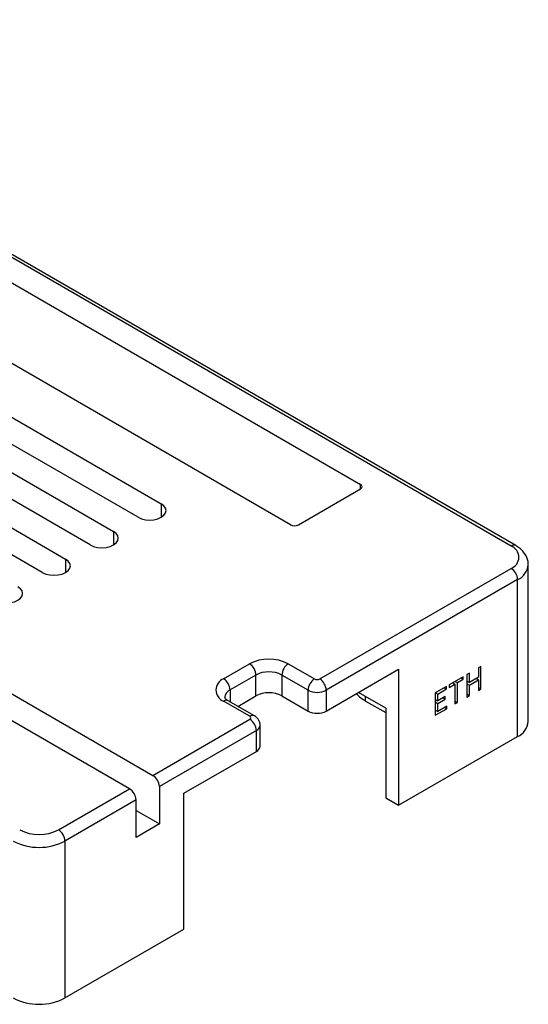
# Model space of a CAD drawing. Header units: millimetres. Extents: x 42 to 240, y 102 to 290.
# Tile 9 of 10: x 212 to 240, y 155 to 209. Entities that reach past the tile are written whole.
import ezdxf

# ---------------------------------------------------------------- set-up
doc = ezdxf.new("R2010")
doc.units = ezdxf.units.MM

msp = doc.modelspace()

# ---------------------------------------------------------------- linework, layer by layer
at = {"color": 7, "linetype": 'Continuous', "lineweight": 25}
for p, q in [((239.2697, 180.4439), (189.4894, 209.1814)), ((239.5197, 180.4686), (189.7394, 209.2062)), ((180.8627, 205.4259), (220.1425, 182.7502)), ((218.8697, 182.0154), (179.5899, 204.6912)), ((194.5452, 204.8749), (231.0319, 183.8115)), ((178.2464, 203.9156), (217.5262, 181.2399)), ((216.2534, 180.5051), (176.9736, 203.1808)), ((175.6301, 202.4052), (214.9099, 179.7295)), ((227.2135, 181.6072), (190.7268, 202.6706)), ((213.6371, 178.9947), (174.3573, 201.6705)), ((167.7812, 197.8742), (219.6828, 167.912)), ((218.41, 167.1772), (166.5084, 197.1394)), ((227.6378, 181.6072), (231.0319, 183.5666)), ((228.8045, 173.1778), (239.2697, 179.2192)), ((240.209, 170.8496), (240.209, 179.4233)), ((239.6232, 178.6069), (229.1581, 172.5655)), ((239.6232, 170.0332), (239.6232, 178.6069)), ((223.5507, 173.1901), (224.9649, 174.0065)), ((227.0862, 174.0065), (228.5217, 173.1778)), ((237.6203, 173.8588), (237.4875, 173.7821)), ((237.6203, 172.634), (237.6203, 173.8588)), ((225.3185, 173.3941), (223.9043, 172.5777)), ((225.3185, 172.251), (225.3185, 173.3941)), ((228.1681, 172.5655), (226.7327, 173.3941)), ((226.7327, 173.3941), (226.7327, 172.251)), ((229.1581, 171.4223), (233.1179, 173.7082)), ((233.1179, 173.7082), (233.1179, 166.2777)), ((236.6518, 173.2982), (235.8742, 172.8493)), ((236.6518, 173.1633), (236.6518, 173.2982)), ((236.9883, 173.4939), (236.8555, 173.4173)), ((236.8555, 173.4173), (236.8555, 172.1925)), ((236.9883, 172.98), (236.9883, 173.4939)), ((237.4875, 173.2682), (236.9883, 172.98)), ((237.4875, 173.7821), (237.4875, 173.2682)), ((235.7329, 172.7677), (235.1208, 172.4144)), ((235.7329, 172.6328), (235.7329, 172.7677)), ((235.8742, 172.7144), (236.1966, 172.9005)), ((235.8742, 172.8493), (235.8742, 172.7144)), ((236.0797, 172.968), (236.1966, 172.9005)), ((236.1172, 172.9463), (236.1172, 172.9896)), ((236.1966, 172.9005), (236.1966, 171.8121)), ((236.2125, 173.0446), (236.3294, 172.9772)), ((236.3294, 172.9772), (236.6518, 173.1633)), ((236.3294, 171.8887), (236.3294, 172.9772)), ((236.5349, 173.2308), (236.6518, 173.1633)), ((236.8555, 173.0567), (236.9883, 172.98)), ((236.8555, 173.0134), (236.893, 173.0351)), ((236.8555, 172.9218), (236.9883, 172.8451)), ((236.9883, 172.8451), (237.4875, 173.1333)), ((236.9883, 172.2691), (236.9883, 172.8451)), ((237.3707, 173.2008), (237.4875, 173.1333)), ((237.4082, 173.1791), (237.4082, 173.2224)), ((237.4875, 173.1333), (237.4875, 172.5573)), ((224.3337, 171.6825), (225.3185, 172.251)), ((226.7327, 172.251), (228.1681, 171.4223)), ((228.1681, 171.4223), (228.1681, 172.5655)), ((229.1581, 172.5655), (229.1581, 171.4223)), ((232.4108, 171.5852), (230.9255, 172.4426)), ((235.1208, 172.4144), (235.1208, 171.1925)), ((235.1367, 172.4236), (235.2536, 172.3562)), ((235.2536, 172.3562), (235.7329, 172.6328)), ((235.2536, 171.9786), (235.2536, 172.3562)), ((235.6573, 172.2117), (235.2536, 171.9786)), ((235.616, 172.7003), (235.7329, 172.6328)), ((235.6573, 172.0768), (235.6573, 172.2117)), ((236.8555, 172.3458), (236.9883, 172.2691)), ((236.8555, 172.1925), (236.9883, 172.2691)), ((237.4875, 172.7106), (237.6203, 172.634)), ((237.4875, 172.5573), (237.6203, 172.634)), ((224.9861, 171.1368), (223.5507, 171.9655)), ((225.2361, 171.1616), (223.8007, 171.9902)), ((231.3147, 171.9724), (232.4108, 171.3397)), ((235.1208, 172.0553), (235.2536, 171.9786)), ((235.1208, 172.012), (235.1583, 172.0336)), ((235.1208, 171.9204), (235.2536, 171.8437)), ((235.2536, 171.8437), (235.6573, 172.0768)), ((235.2536, 171.4041), (235.2536, 171.8437)), ((235.7488, 171.69), (235.2536, 171.4041)), ((235.5405, 172.1442), (235.6573, 172.0768)), ((235.7488, 171.5551), (235.7488, 171.69)), ((236.1966, 171.9654), (236.3294, 171.8887)), ((236.1966, 171.8121), (236.3294, 171.8887)), ((232.4108, 171.5852), (232.4108, 166.6859)), ((235.1208, 171.1925), (235.7488, 171.5551)), ((235.1208, 171.4807), (235.2536, 171.4041)), ((235.1208, 171.4374), (235.1583, 171.4591)), ((235.632, 171.6225), (235.7488, 171.5551)), ((219.6828, 167.912), (224.9861, 170.9735)), ((225.5447, 169.5037), (225.5447, 170.6469)), ((225.3397, 170.3612), (220.0364, 167.2996)), ((225.3397, 169.218), (225.3397, 170.3612)), ((233.1179, 166.2777), (239.6232, 170.0332)), ((221.3799, 166.9321), (225.3397, 169.218)), ((214.521, 164.9321), (218.41, 167.1772)), ((220.0364, 167.2996), (220.0364, 165.2583)), ((221.3799, 159.5015), (221.3799, 166.9321)), ((218.7636, 166.5649), (214.8745, 164.3197)), ((218.7636, 164.5235), (218.7636, 166.5649)), ((232.4108, 166.6859), (233.1179, 166.2777)), ((218.7636, 165.993), (220.0364, 165.2583)), ((220.0364, 165.2583), (218.7636, 164.5235)), ((214.8745, 164.3197), (214.8745, 155.7461)), ((214.8745, 155.7461), (221.3799, 159.5015))]:
    msp.add_line(p, q, dxfattribs=at)
at = {"color": 8, "linetype": 'Continuous', "lineweight": 25}
for p, q in [((231.0319, 183.5666), (231.0319, 183.8115)), ((220.1425, 182.7502), (220.1425, 182.0154)), ((217.5262, 181.2399), (217.5262, 180.5051)), ((214.9099, 179.7295), (214.9099, 178.9947)), ((223.9043, 172.5777), (223.9043, 171.9304)), ((231.3147, 171.9724), (231.3147, 172.2179))]:
    msp.add_line(p, q, dxfattribs=at)
at = {"color": 7, "linetype": 'Continuous', "lineweight": 25, "flags": 128}
for points in [[(218.8697, 182.0154), (219.0561, 181.9329), (219.2731, 181.881), (219.5061, 181.8633), (219.739, 181.881), (219.9561, 181.9329), (220.1425, 182.0154), (220.2855, 182.123), (220.3754, 182.2484), (220.4061, 182.3828), (220.3754, 182.5173), (220.2855, 182.6426), (220.1425, 182.7502)], [(216.2534, 180.5051), (216.4398, 180.4225), (216.6568, 180.3706), (216.8898, 180.3529), (217.1227, 180.3706), (217.3398, 180.4225), (217.5262, 180.5051), (217.6692, 180.6127), (217.7591, 180.738), (217.7898, 180.8725), (217.7591, 181.0069), (217.6692, 181.1323), (217.5262, 181.2399)], [(213.6371, 178.9947), (213.8235, 178.9122), (214.0405, 178.8603), (214.2735, 178.8426), (214.5064, 178.8603), (214.7235, 178.9122), (214.9099, 178.9947), (215.0529, 179.1023), (215.1428, 179.2276), (215.1735, 179.3621), (215.1428, 179.4966), (215.0529, 179.6219), (214.9099, 179.7295)], [(211.0208, 177.4844), (211.2072, 177.4018), (211.4242, 177.3499), (211.6572, 177.3322), (211.8901, 177.3499), (212.1072, 177.4018), (212.2936, 177.4844), (212.4366, 177.592), (212.5265, 177.7173), (212.5572, 177.8518), (212.5265, 177.9862), (212.4366, 178.1115), (212.2936, 178.2191)]]:
    msp.add_lwpolyline(points, dxfattribs=at)
at = {"color": 7, "linetype": 'Continuous', "lineweight": 25}
for centre, radius, start, end in [((230.9854, 183.6891), 0.131, 290.78342, 69.21658), ((227.4256, 182.0167), 0.4611, 242.60967, 297.39033), ((239.0373, 179.8316), 0.6549, 290.78342, 69.21658), ((238.8556, 178.5719), 0.7684, 2.60548, 57.39452), ((226.0256, 171.9594), 2.3055, 62.60967, 117.39033), ((224.5509, 173.3592), 0.7684, 2.60548, 57.39452), ((227.5003, 173.3592), 0.7684, 122.60548, 177.39452), ((226.0256, 172.0294), 1.537, 62.60967, 117.39033), ((223.7831, 172.5778), 0.6549, 110.78342, 249.21658), ((223.1367, 172.5428), 0.7684, 2.60548, 57.39452), ((228.9357, 172.5305), 0.7684, 122.60548, 177.39452), ((228.6631, 173.4508), 0.3074, 242.60967, 297.39033), ((228.3905, 172.5305), 0.7684, 2.60548, 57.39452), ((226.0256, 170.8862), 1.537, 62.60967, 117.39033), ((228.6631, 173.5208), 1.0759, 242.60967, 297.39033), ((232.1398, 173.4806), 1.7191, 219.77177, 241.31952), ((224.9551, 171.0552), 0.0873, 290.78342, 69.21658), ((228.6631, 172.3776), 1.0759, 242.60967, 297.39033), ((224.5721, 170.3262), 0.7684, 2.60548, 57.39452), ((239.2093, 170.9486), 1.0046, 294.33324, 354.34662), ((225.1944, 169.5387), 0.3521, 294.37466, 354.3052), ((219.2688, 167.2647), 0.7684, 2.60548, 57.39452), ((217.996, 166.5299), 0.7684, 2.60548, 57.39452), ((213.4603, 166.9792), 2.3055, 242.60967, 297.39033), ((214.1069, 164.2848), 0.7684, 2.60548, 57.39452), ((213.4603, 167.0342), 3.0607, 242.48054, 297.51946), ((213.4603, 158.4605), 3.0607, 242.48054, 297.51946)]:
    msp.add_arc(centre, radius, start, end, dxfattribs=at)
at = {"color": 8, "linetype": 'Continuous', "lineweight": 25}
for centre, radius, start, end in [((239.4163, 180.2391), 0.2518, 65.94754, 125.59536), ((239.2096, 179.5218), 1.0041, 294.32502, 354.44238), ((224.0893, 172.1358), 0.4791, 112.72381, 176.09546), ((223.6972, 171.761), 0.2515, 65.69288, 125.61758), ((225.1326, 170.9323), 0.2515, 65.70667, 125.61638), ((225.2011, 170.6769), 0.3448, 293.68864, 355.07056)]:
    msp.add_arc(centre, radius, start, end, dxfattribs=at)
at = {"color": 7, "linetype": 'Continuous', "lineweight": 25}
for points, knots in [([(240.2039, 179.4252), (240.2055, 179.4442), (240.213, 179.539), (240.1739, 179.7083), (240.0896, 179.9201), (239.9578, 180.1144), (239.7842, 180.2911), (239.6293, 180.404), (239.535, 180.4596), (239.5197, 180.4686)], [0, 0, 0, 0, 0.0446978, 0.2223557, 0.398189, 0.5771764, 0.7635779, 0.9615333, 1, 1, 1, 1]), ([(223.8007, 171.9902), (223.7796, 172.0032), (223.7188, 172.0404), (223.6517, 172.1005), (223.6153, 172.1525), (223.6112, 172.1695), (223.6114, 172.1692), (223.6115, 172.169)], [0, 0, 0, 0, 0.1242704, 0.357671, 0.5930206, 0.8395082, 1, 1, 1, 1]), ([(225.5414, 170.6473), (225.5424, 170.6565), (225.5499, 170.7218), (225.5169, 170.8395), (225.4455, 170.9805), (225.3479, 171.0887), (225.2711, 171.1388), (225.2361, 171.1616)], [0, 0, 0, 0, 0.043988, 0.3130358, 0.5611552, 0.799888, 1, 1, 1, 1])]:
    msp.add_open_spline(points, degree=3, knots=knots, dxfattribs=at)

doc.saveas('drawing.dxf')
